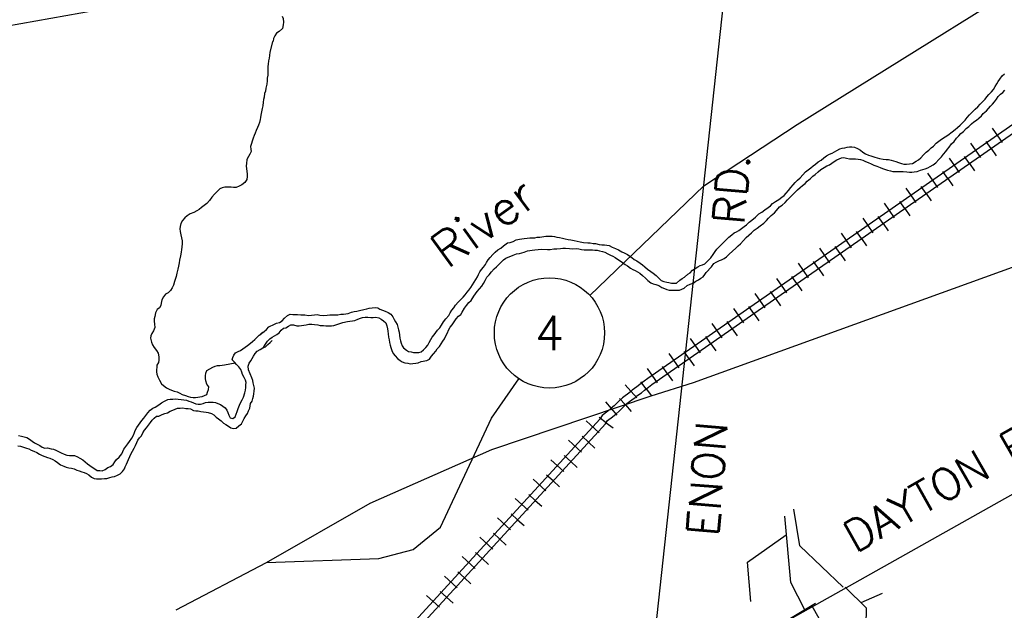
# Model space of a CAD drawing. Header units: feet. Extents: x 1615653 to 1618118, y 708897 to 711917.
# Tile 12 of 183: x 1618054.75 to 1618060.37, y 710522.71 to 710526.08. Entities that reach past the tile are written whole.
import ezdxf
from ezdxf.enums import TextEntityAlignment as Align

# ---------------------------------------------------------------- set-up
doc = ezdxf.new("R2010")
doc.units = ezdxf.units.FT
doc.header["$LTSCALE"] = 20
doc.header["$MEASUREMENT"] = 0
for name, color, linetype in [('17_TRAIN_TRAKS', 254, 'Continuous'), ('35_INTERSTATE_ROADS', 130, 'Continuous'), ('36_MAJOR_ROADS', 130, 'Continuous'), ('37_MINOR_ROADS', 130, 'Continuous'), ('38_TOWN_ROADS', 130, 'Continuous'), ('58_MAJOR_WATER', 170, 'Continuous'), ('59_WATER_NAMES', 130, 'Continuous'), ('ROAD-TEXT', 2, 'Continuous')]:
    doc.layers.add(name, color=color, linetype=linetype)
doc.styles.get("Standard").update_dxf_attribs({"font": 'simplex.shx'})

msp = doc.modelspace()

# ---------------------------------------------------------------- linework, layer by layer
at = {"layer": '17_TRAIN_TRAKS', "linetype": 'Continuous'}
for points in [[(1618061.24759, 710526.05858), (1618058.3313, 710524.02855), (1618058.31039, 710524.01391), (1618058.28694, 710523.99579), (1618058.26972, 710523.98144), (1618058.24299, 710523.96293), (1618058.23209, 710523.95313), (1618058.2153, 710523.94007), (1618058.20273, 710523.9304), (1618058.1863, 710523.91835), (1618058.16189, 710523.89616), (1618058.13903, 710523.8733), (1618058.12324, 710523.85937), (1618058.10408, 710523.84308), (1618058.07202, 710523.8179), (1618058.05697, 710523.79705), (1618056.11516, 710521.67453)], [(1618056.17063, 710521.67366), (1618058.08922, 710523.7708), (1618058.10226, 710523.78886), (1618058.13035, 710523.81092), (1618058.15042, 710523.82798), (1618058.16747, 710523.84302), (1618058.19054, 710523.8661), (1618058.21261, 710523.88616), (1618058.22766, 710523.89719), (1618058.2407, 710523.90722), (1618058.25876, 710523.92127), (1618058.26879, 710523.9303), (1618058.29487, 710523.94835), (1618058.31293, 710523.9634), (1618058.335, 710523.98045), (1618058.35507, 710523.9945), (1618061.27032, 710526.02381)], [(1618060.29759, 710525.4582), (1618060.35472, 710525.37613)], [(1618060.17448, 710525.37251), (1618060.23161, 710525.29043)], [(1618060.29119, 710525.34224), (1618060.26263, 710525.38327)], [(1618060.29119, 710525.34224), (1618060.31976, 710525.3012)], [(1618060.05137, 710525.28681), (1618060.1085, 710525.20474)], [(1618060.16808, 710525.25654), (1618060.13952, 710525.29758)], [(1618060.16808, 710525.25654), (1618060.19665, 710525.2155)], [(1618059.92826, 710525.20111), (1618059.98539, 710525.11904)], [(1618060.04497, 710525.17084), (1618060.01641, 710525.21188)], [(1618060.04497, 710525.17084), (1618060.07354, 710525.12981)], [(1618059.80515, 710525.11541), (1618059.86228, 710525.03334)], [(1618059.92186, 710525.08515), (1618059.8933, 710525.12618)], [(1618059.92186, 710525.08515), (1618059.95043, 710525.04411)], [(1618059.68204, 710525.02972), (1618059.73917, 710524.94764)], [(1618059.79875, 710524.99945), (1618059.77019, 710525.04049)], [(1618059.79875, 710524.99945), (1618059.82732, 710524.95841)], [(1618059.55893, 710524.94402), (1618059.61606, 710524.86195)], [(1618059.67564, 710524.91375), (1618059.64708, 710524.95479)], [(1618059.67564, 710524.91375), (1618059.70421, 710524.87272)], [(1618059.43582, 710524.85832), (1618059.49295, 710524.77625)], [(1618059.55253, 710524.82806), (1618059.52397, 710524.86909)], [(1618059.55253, 710524.82806), (1618059.5811, 710524.78702)], [(1618059.31271, 710524.77263), (1618059.36984, 710524.69055)], [(1618059.42942, 710524.74236), (1618059.40086, 710524.7834)], [(1618059.42942, 710524.74236), (1618059.45799, 710524.70132)], [(1618059.1896, 710524.68693), (1618059.24673, 710524.60486)], [(1618059.30631, 710524.65666), (1618059.27775, 710524.6977)], [(1618059.1832, 710524.57097), (1618059.15464, 710524.612)], [(1618059.30631, 710524.65666), (1618059.33488, 710524.61563)], [(1618059.06649, 710524.60123), (1618059.12362, 710524.51916)], [(1618059.1832, 710524.57097), (1618059.21177, 710524.52993)], [(1618058.94338, 710524.51554), (1618059.00051, 710524.43346)], [(1618059.06009, 710524.48527), (1618059.03153, 710524.5263)], [(1618058.93698, 710524.39957), (1618058.90842, 710524.44061)], [(1618059.06009, 710524.48527), (1618059.08866, 710524.44423)], [(1618058.82027, 710524.42984), (1618058.8774, 710524.34777)], [(1618058.93698, 710524.39957), (1618058.96555, 710524.35853)], [(1618058.69716, 710524.34414), (1618058.75429, 710524.26207)], [(1618058.81387, 710524.31387), (1618058.78531, 710524.35491)], [(1618058.69076, 710524.22818), (1618058.6622, 710524.26921)], [(1618058.81387, 710524.31387), (1618058.84244, 710524.27284)], [(1618058.57405, 710524.25845), (1618058.63118, 710524.17637)], [(1618058.69076, 710524.22818), (1618058.71933, 710524.18714)], [(1618058.45094, 710524.17275), (1618058.50807, 710524.09068)], [(1618058.56766, 710524.14248), (1618058.53909, 710524.18352)], [(1618058.44455, 710524.05678), (1618058.41598, 710524.09782)], [(1618058.56766, 710524.14248), (1618058.59622, 710524.10144)], [(1618058.32783, 710524.08705), (1618058.38496, 710524.00498)], [(1618058.44455, 710524.05678), (1618058.47311, 710524.01575)], [(1618058.2026, 710523.99385), (1618058.2695, 710523.91952)], [(1618058.32196, 710523.97037), (1618058.29138, 710524.00994)], [(1618058.32196, 710523.97037), (1618058.35253, 710523.93081)], [(1618058.09025, 710523.89695), (1618058.15501, 710523.82075)], [(1618058.20382, 710523.87817), (1618058.17019, 710523.91517)], [(1618058.20382, 710523.87817), (1618058.23745, 710523.84117)], [(1618057.98014, 710523.78715), (1618058.05392, 710523.71965)], [(1618058.0937, 710523.777), (1618058.05316, 710523.80627)], [(1618058.0937, 710523.777), (1618058.13424, 710523.74773)], [(1618057.87889, 710523.67647), (1618057.95267, 710523.60897)], [(1618057.99313, 710523.66577), (1618057.95624, 710523.69952)], [(1618057.99313, 710523.66577), (1618058.03002, 710523.63202)], [(1618057.77764, 710523.5658), (1618057.85142, 710523.4983)], [(1618057.89188, 710523.55509), (1618057.85499, 710523.58884)], [(1618057.89188, 710523.55509), (1618057.92877, 710523.52134)], [(1618057.79063, 710523.44442), (1618057.75374, 710523.47817)], [(1618057.67639, 710523.45513), (1618057.75017, 710523.38763)], [(1618057.79063, 710523.44442), (1618057.82752, 710523.41067)], [(1618057.68938, 710523.33375), (1618057.65249, 710523.3675)], [(1618057.57514, 710523.34446), (1618057.64892, 710523.27696)], [(1618057.68938, 710523.33375), (1618057.72627, 710523.3)], [(1618057.58813, 710523.22307), (1618057.55124, 710523.25682)], [(1618057.47389, 710523.23378), (1618057.54767, 710523.16628)], [(1618057.58813, 710523.22307), (1618057.62502, 710523.18932)], [(1618057.48688, 710523.1124), (1618057.44999, 710523.14615)], [(1618057.37264, 710523.12311), (1618057.44642, 710523.05561)], [(1618057.48688, 710523.1124), (1618057.52377, 710523.07865)], [(1618057.38563, 710523.00173), (1618057.34874, 710523.03548)], [(1618057.27139, 710523.01244), (1618057.34517, 710522.94494)], [(1618057.38563, 710523.00173), (1618057.42252, 710522.96798)], [(1618057.28438, 710522.89106), (1618057.24749, 710522.92481)], [(1618057.17014, 710522.90177), (1618057.24392, 710522.83427)], [(1618057.28438, 710522.89106), (1618057.32127, 710522.85731)], [(1618057.18313, 710522.78038), (1618057.14624, 710522.81413)], [(1618057.06889, 710522.79109), (1618057.14267, 710522.72359)], [(1618057.18313, 710522.78038), (1618057.22002, 710522.74663)]]:
    msp.add_lwpolyline(points, dxfattribs=at)
at = {"layer": '35_INTERSTATE_ROADS', "linetype": 'Continuous'}
msp.add_line((1618058.00065, 710524.50389), (1618058.65126, 710525.12902), dxfattribs=at)
for points in [[(1618059.18513, 710525.47917), (1618060.95233, 710526.58179)], [(1618058.65126, 710525.12902), (1618059.18513, 710525.47917)], [(1618058.59278, 710524.00634), (1618060.75012, 710524.7869)], [(1618057.43901, 710523.80267), (1618057.59527, 710524.02791)], [(1618058.35165, 710523.92955), (1618058.59278, 710524.00634)], [(1618056.15407, 710522.97927), (1618056.74712, 710523.31812), (1618057.44089, 710523.6238), (1618058.35165, 710523.92955)], [(1618057.14799, 710523.18063), (1618057.43901, 710523.80267)], [(1618056.99144, 710523.05321), (1618057.14799, 710523.18063)], [(1618056.79576, 710523.00104), (1618056.99144, 710523.05321)], [(1618055.63981, 710522.70941), (1618056.15407, 710522.97927)], [(1618056.15407, 710522.97927), (1618056.79576, 710523.00104)]]:
    msp.add_lwpolyline(points, dxfattribs=at)
at = {"layer": '36_MAJOR_ROADS', "linetype": 'Continuous'}
for points in [[(1618059.51463, 710522.86339), (1618060.53907, 710523.43847), (1618060.85722, 710523.61326), (1618061.75082, 710524.23409), (1618062.63792, 710524.7177), (1618063.16533, 710524.99682), (1618065.38833, 710526.24132), (1618066.8865, 710527.07949), (1618068.00125, 710527.79524), (1618069.10888, 710528.23274), (1618069.18307, 710528.26125), (1618070.31598, 710528.5322), (1618071.04538, 710528.63426), (1618071.06494, 710528.6425)], [(1618058.33455, 710522.20239), (1618058.91774, 710527.59142)], [(1618062.13269, 710527.57687), (1618061.69965, 710527.14881), (1618061.37629, 710526.92398), (1618060.75525, 710526.52582), (1618060.5057, 710526.38145), (1618060.37747, 710526.36173), (1618058.80412, 710526.52393), (1618057.13054, 710526.76571), (1618056.40283, 710526.54011), (1618055.17951, 710526.13009), (1618054.4929, 710526.00825), (1618053.9735, 710525.97949), (1618053.45407, 710525.96322), (1618052.35371, 710525.64616), (1618052.08988, 710525.53467), (1618051.49601, 710525.26985), (1618050.31297, 710524.55754), (1618048.92418, 710523.46784), (1618048.31817, 710523.11522)], [(1618058.38786, 710522.24189), (1618058.5987, 710522.34184), (1618059.00193, 710522.57557), (1618059.51463, 710522.86339)]]:
    msp.add_lwpolyline(points, dxfattribs=at)
at = {"layer": '37_MINOR_ROADS', "linetype": 'Continuous'}
msp.add_lwpolyline([(1618059.44782, 710522.83894), (1618059.1995, 710523.07471), (1618059.16452, 710523.2834)], dxfattribs=at)
at = {"layer": '38_TOWN_ROADS', "linetype": 'Continuous'}
for points in [[(1618059.22754, 710522.70835), (1618059.14858, 710522.8646), (1618059.1139, 710523.24309)], [(1618058.91981, 710522.75559), (1618058.90086, 710522.98109), (1618059.12094, 710523.13654)], [(1618059.57449, 710522.4249), (1618059.57952, 710522.7184), (1618059.45884, 710522.83802)], [(1618059.55035, 710522.74956), (1618059.67103, 710522.80384)], [(1618058.39888, 710522.24096), (1618058.62424, 710522.34815), (1618059.28989, 710522.74655)], [(1618059.26877, 710522.73147), (1618059.35501, 710522.57719), (1618059.57449, 710522.55356)]]:
    msp.add_lwpolyline(points, dxfattribs=at)
at = {"layer": '58_MAJOR_WATER', "linetype": 'Continuous'}
for points in [[(1618056.24418, 710526.09735), (1618056.24903, 710526.08425), (1618056.25168, 710526.0642), (1618056.25048, 710526.0492), (1618056.24613, 710526.0282), (1618056.22678, 710526.01145), (1618056.21263, 710526.00165), (1618056.20233, 710525.9858), (1618056.19508, 710525.97085), (1618056.19283, 710525.9559), (1618056.18873, 710525.95095)], [(1618056.18873, 710525.95095), (1618056.17278, 710525.8921), (1618056.17248, 710525.87305), (1618056.16923, 710525.8591), (1618056.16598, 710525.8431), (1618056.16368, 710525.8231), (1618056.16148, 710525.81015), (1618056.16218, 710525.7931), (1618056.16168, 710525.76105), (1618056.15943, 710525.74405), (1618056.15818, 710525.72805), (1618056.15588, 710525.70905), (1618056.15148, 710525.6861), (1618056.14823, 710525.6701), (1618056.14403, 710525.65715), (1618056.14068, 710525.6362), (1618056.13848, 710525.6232), (1618056.13623, 710525.6072), (1618056.13288, 710525.5852), (1618056.13063, 710525.57125), (1618056.12633, 710525.55225), (1618056.12303, 710525.5333), (1618056.12083, 710525.5203), (1618056.11858, 710525.5073), (1618056.11433, 710525.49135), (1618056.10808, 710525.4754), (1618056.10383, 710525.46245), (1618056.09553, 710525.44455), (1618056.08933, 710525.43065), (1618056.08408, 710525.4167), (1618056.07783, 710525.40075), (1618056.07253, 710525.3848), (1618056.06833, 710525.37185), (1618056.06403, 710525.3539), (1618056.06583, 710525.33885), (1618056.06658, 710525.3258), (1618056.06033, 710525.3109), (1618056.05113, 710525.297), (1618056.04283, 710525.2791), (1618056.04043, 710525.2571), (1618056.03823, 710525.2441), (1618056.03998, 710525.22705), (1618056.04178, 710525.214), (1618056.04348, 710525.19595), (1618056.04428, 710525.18195), (1618056.04203, 710525.16495), (1618056.03073, 710525.1491), (1618056.01448, 710525.1353), (1618055.99933, 710525.1275), (1618055.98113, 710525.12075), (1618055.96608, 710525.11895), (1618055.95208, 710525.1212), (1618055.93403, 710525.12145), (1618055.91698, 710525.1227), (1618055.90188, 710525.1189), (1618055.88878, 710525.1121), (1618055.85718, 710525.0825), (1618055.84288, 710525.0647), (1618055.82953, 710525.04585), (1618055.81323, 710525.02905), (1618055.79803, 710525.01725), (1618055.78278, 710525.00545), (1618055.76958, 710524.99465), (1618055.75643, 710524.9868), (1618055.73923, 710524.97705), (1618055.71903, 710524.96935), (1618055.70183, 710524.95755), (1618055.68758, 710524.94675), (1618055.67533, 710524.9319), (1618055.66603, 710524.91405), (1618055.66178, 710524.89805), (1618055.66053, 710524.88305), (1618055.66133, 710524.86905), (1618055.66503, 710524.84895), (1618055.66978, 710524.83285), (1618055.67248, 710524.8148), (1618055.67328, 710524.79975), (1618055.67093, 710524.77975), (1618055.66973, 710524.76675), (1618055.66748, 710524.75075), (1618055.66313, 710524.7288), (1618055.65873, 710524.70585), (1618055.65548, 710524.68885), (1618055.65218, 710524.6699), (1618055.64788, 710524.6529), (1618055.64353, 710524.63095), (1618055.63823, 710524.612), (1618055.62973, 710524.5841), (1618055.62343, 710524.56315), (1618055.61613, 710524.5462), (1618055.60688, 710524.53135), (1618055.59263, 710524.51855), (1618055.57848, 710524.5107), (1618055.56618, 710524.4959), (1618055.55688, 710524.478), (1618055.55358, 710524.46), (1618055.55138, 710524.447), (1618055.54413, 710524.4331), (1618055.53098, 710524.4233), (1618055.52163, 710524.4034), (1618055.51628, 710524.38345)], [(1618060.19993, 710525.5673), (1618060.21618, 710525.5811), (1618060.22943, 710525.5959), (1618060.24473, 710525.6107), (1618060.25798, 710525.62455), (1618060.26718, 710525.63745), (1618060.27943, 710525.65025), (1618060.29373, 710525.6661), (1618060.30498, 710525.67995), (1618060.31528, 710525.6968), (1618060.32453, 710525.7117), (1618060.33273, 710525.7246), (1618060.34098, 710525.7385), (1618060.35533, 710525.7573), (1618060.36853, 710525.76915)], [(1618060.19373, 710525.4943), (1618060.20798, 710525.5051), (1618060.22118, 710525.5159), (1618060.23643, 710525.5287), (1618060.24663, 710525.5416), (1618060.26493, 710525.55835), (1618060.28743, 710525.58405), (1618060.30063, 710525.5959), (1618060.31088, 710525.60975), (1618060.32313, 710525.6236), (1618060.33138, 710525.6385), (1618060.34463, 710525.65235), (1618060.35783, 710525.66315), (1618060.37008, 710525.676)], [(1618058.65773, 710524.6834), (1618058.69138, 710524.71895), (1618058.70573, 710524.73675), (1618058.71603, 710524.75365), (1618058.72628, 710524.7675), (1618058.74868, 710524.7912), (1618058.76298, 710524.80605), (1618058.77928, 710524.8218), (1618058.79353, 710524.83665), (1618058.81078, 710524.8494), (1618058.82398, 710524.8602), (1618058.83813, 710524.867), (1618058.85228, 710524.87485), (1618058.86648, 710524.88565), (1618058.88173, 710524.89745), (1618058.89593, 710524.90725), (1618058.91018, 710524.92105), (1618058.92643, 710524.93285), (1618058.94573, 710524.9506), (1618058.96608, 710524.9693), (1618058.98328, 710524.9791), (1618059.00058, 710524.99285), (1618059.01883, 710525.0066), (1618059.03198, 710525.01445), (1618059.04423, 710525.02925), (1618059.06148, 710525.04005), (1618059.08073, 710525.0518), (1618059.09693, 710525.06455), (1618059.11013, 710525.0744), (1618059.12238, 710525.0882), (1618059.13568, 710525.10305), (1618059.14898, 710525.1199), (1618059.16223, 710525.1347), (1618059.17248, 710525.1476), (1618059.18673, 710525.1624), (1618059.20098, 710525.1752), (1618059.21728, 710525.193), (1618059.23258, 710525.2088), (1618059.24783, 710525.2216), (1618059.26203, 710525.2324), (1618059.27528, 710525.24425), (1618059.28848, 710525.25405), (1618059.30468, 710525.26585), (1618059.32088, 710525.2766), (1618059.33713, 710525.2884), (1618059.35238, 710525.3002), (1618059.36858, 710525.30995), (1618059.38373, 710525.31675), (1618059.39683, 710525.3236), (1618059.41103, 710525.3314), (1618059.42718, 710525.34015), (1618059.44233, 710525.34495), (1618059.45638, 710525.34675), (1618059.46948, 710525.34955), (1618059.48353, 710525.35135), (1618059.49658, 710525.3522), (1618059.51258, 710525.34995), (1618059.52948, 710525.3417), (1618059.54543, 710525.33345), (1618059.56028, 710525.3222), (1618059.57518, 710525.312), (1618059.59108, 710525.30375), (1618059.60508, 710525.30055), (1618059.62703, 710525.2932), (1618059.64098, 710525.289), (1618059.65498, 710525.2848), (1618059.67498, 710525.2815), (1618059.69198, 710525.27925), (1618059.70503, 710525.27905), (1618059.72098, 710525.2758), (1618059.73498, 710525.2726), (1618059.74798, 710525.2684), (1618059.76393, 710525.2632), (1618059.78088, 710525.25695), (1618059.79388, 710525.25375), (1618059.80788, 710525.25255), (1618059.82498, 710525.2543), (1618059.84303, 710525.25705), (1618059.86333, 710525.26975), (1618059.87748, 710525.27855), (1618059.89068, 710525.2884), (1618059.90503, 710525.3072), (1618059.92028, 710525.321), (1618059.93553, 710525.3338), (1618059.94973, 710525.3466), (1618059.96293, 710525.35645), (1618059.97823, 710525.37225), (1618059.99248, 710525.38405), (1618060.00768, 710525.39585), (1618060.02893, 710525.40855), (1618060.04518, 710525.41935), (1618060.06953, 710525.438), (1618060.08578, 710525.4518), (1618060.09998, 710525.4616), (1618060.11423, 710525.4764), (1618060.13053, 710525.4912), (1618060.14378, 710525.50505), (1618060.15503, 710525.5199), (1618060.16933, 710525.5347), (1618060.18563, 710525.5525), (1618060.19993, 710525.5673)], [(1618058.66403, 710524.6352), (1618058.69558, 710524.6668), (1618058.70793, 710524.68565), (1618058.72208, 710524.69445), (1618058.74028, 710524.7032), (1618058.75338, 710524.707), (1618058.76853, 710524.7148), (1618058.78173, 710524.72465), (1618058.79703, 710524.73945), (1618058.81533, 710524.7562), (1618058.83468, 710524.77395), (1618058.84688, 710524.7868), (1618058.86113, 710524.7986), (1618058.87743, 710524.8164), (1618058.89378, 710524.83415), (1618058.90803, 710524.847), (1618058.92428, 710524.86175), (1618058.93853, 710524.8756), (1618058.95578, 710524.88735), (1618058.97403, 710524.9011), (1618058.99333, 710524.91585), (1618059.00863, 710524.93165), (1618059.02088, 710524.9455), (1618059.03513, 710524.9593), (1618059.05443, 710524.97505), (1618059.06668, 710524.9889), (1618059.08303, 710525.0087), (1618059.09923, 710525.01945), (1618059.11553, 710525.03425), (1618059.12983, 710525.05005), (1618059.14408, 710525.06385), (1618059.15733, 710525.0777), (1618059.17058, 710525.09055), (1618059.18688, 710525.1073), (1618059.20108, 710525.11915), (1618059.21533, 710525.13195), (1618059.22953, 710525.14275), (1618059.24178, 710525.1556), (1618059.26008, 710525.17035), (1618059.27433, 710525.18415), (1618059.28753, 710525.194), (1618059.30478, 710525.20875), (1618059.32003, 710525.22255), (1618059.33828, 710525.2343), (1618059.35448, 710525.2431), (1618059.36863, 710525.2499), (1618059.38183, 710525.2597), (1618059.39598, 710525.2685), (1618059.41118, 710525.2783), (1618059.42433, 710525.28415), (1618059.43843, 710525.28995), (1618059.45148, 710525.29175), (1618059.46548, 710525.28755), (1618059.48348, 710525.28425), (1618059.50153, 710525.283), (1618059.51753, 710525.2828), (1618059.53258, 710525.28255), (1618059.54658, 710525.27935), (1618059.55953, 710525.27515), (1618059.57448, 710525.26895), (1618059.59043, 710525.2617), (1618059.60638, 710525.25545), (1618059.62228, 710525.2482), (1618059.63923, 710525.24195), (1618059.65818, 710525.23365), (1618059.67213, 710525.22845), (1618059.70108, 710525.21905), (1618059.71803, 710525.2148), (1618059.73103, 710525.2116), (1618059.74603, 710525.21035), (1618059.76008, 710525.21115), (1618059.77713, 710525.2109), (1618059.79018, 710525.21075), (1618059.81023, 710525.20945), (1618059.82523, 710525.2082), (1618059.83928, 710525.207), (1618059.85233, 710525.20885), (1618059.86938, 710525.2106), (1618059.88858, 710525.2193), (1618059.90168, 710525.22215), (1618059.91578, 710525.22595), (1618059.93093, 710525.2327), (1618059.94408, 710525.23955), (1618059.96128, 710525.2493), (1618059.97648, 710525.2611), (1618059.99383, 710525.2789), (1618060.00808, 710525.2947), (1618060.02038, 710525.31055), (1618060.03263, 710525.3254), (1618060.04188, 710525.33825), (1618060.05313, 710525.3511), (1618060.06643, 710525.36895), (1618060.08068, 710525.38275), (1618060.09398, 710525.4006), (1618060.10828, 710525.4144), (1618060.11948, 710525.42725), (1618060.13373, 710525.4401), (1618060.14903, 710525.4559), (1618060.16428, 710525.4687), (1618060.17953, 710525.4825), (1618060.19373, 710525.4943)], [(1618057.41968, 710524.70635), (1618057.43193, 710524.7202), (1618057.44723, 710524.737), (1618057.46048, 710524.7508), (1618057.47573, 710524.7646), (1618057.49193, 710524.7744), (1618057.50818, 710524.78615), (1618057.53153, 710524.80485), (1618057.54558, 710524.80665), (1618057.56373, 710524.8114), (1618057.58088, 710524.82015), (1618057.59903, 710524.8249), (1618057.61208, 710524.8267), (1618057.62613, 710524.8285), (1618057.64323, 710524.8313), (1618057.65828, 710524.83205), (1618057.67133, 710524.83185), (1618057.68638, 710524.83165), (1618057.70048, 710524.83545), (1618057.71453, 710524.83625), (1618057.74868, 710524.84175), (1618057.76678, 710524.8425), (1618057.78578, 710524.84125), (1618057.79883, 710524.84005), (1618057.81178, 710524.83685), (1618057.82778, 710524.8336), (1618057.84478, 710524.83035), (1618057.85978, 710524.82715), (1618057.87678, 710524.8239), (1618057.89178, 710524.82065), (1618057.91078, 710524.8164), (1618057.92773, 710524.81315), (1618057.94473, 710524.8099), (1618057.96373, 710524.8066), (1618057.98878, 710524.80425), (1618058.00183, 710524.80405), (1618058.01883, 710524.8008), (1618058.03383, 710524.7996), (1618058.05483, 710524.79525), (1618058.06983, 710524.79205), (1618058.08383, 710524.79185), (1618058.09688, 710524.79065), (1618058.11088, 710524.78845), (1618058.12878, 710524.77915), (1618058.14673, 710524.7719), (1618058.16363, 710524.76365), (1618058.18253, 710524.75235), (1618058.19648, 710524.74715), (1618058.21538, 710524.73685), (1618058.22828, 710524.72865), (1618058.24118, 710524.71945), (1618058.25403, 710524.70925), (1618058.26998, 710524.702), (1618058.28778, 710524.68775), (1618058.30168, 710524.6785), (1618058.31553, 710524.6663), (1618058.33038, 710524.65305), (1618058.34923, 710524.6398), (1618058.36308, 710524.63055), (1618058.37993, 710524.6173), (1618058.39378, 710524.6031), (1618058.40858, 710524.58985), (1618058.42353, 710524.58365), (1618058.43953, 710524.5794), (1618058.45253, 710524.5772), (1618058.46753, 710524.57395), (1618058.48253, 710524.57275), (1618058.49558, 710524.57355), (1618058.51388, 710524.59035), (1618058.52808, 710524.60015), (1618058.54123, 710524.60795), (1618058.55958, 710524.6247), (1618058.57273, 710524.63255), (1618058.58698, 710524.64735), (1618058.61638, 710524.66695), (1618058.63153, 710524.67375), (1618058.64463, 710524.67855), (1618058.65773, 710524.6834)], [(1618057.41308, 710524.6073), (1618057.42638, 710524.6221), (1618057.43963, 710524.63795), (1618057.45493, 710524.65475), (1618057.46718, 710524.6676), (1618057.48143, 710524.6804), (1618057.49468, 710524.69425), (1618057.50793, 710524.70705), (1618057.52108, 710524.7159), (1618057.53523, 710524.7227), (1618057.54938, 710524.7285), (1618057.56248, 710524.7333), (1618057.58168, 710524.74105), (1618057.59873, 710524.7438), (1618057.61183, 710524.7466), (1618057.62493, 710524.75045), (1618057.64413, 710524.75915), (1618057.65818, 710524.76095), (1618057.67223, 710524.76175), (1618057.68633, 710524.76455), (1618057.70638, 710524.76625), (1618057.72248, 710524.76705), (1618057.75853, 710524.7665), (1618057.77358, 710524.7653), (1618057.79468, 710524.77), (1618057.81273, 710524.76975), (1618057.83283, 710524.77245), (1618057.84688, 710524.77325), (1618057.86093, 710524.77305), (1618057.88398, 710524.7717), (1618057.90403, 710524.7704), (1618057.92508, 710524.7721), (1618057.93808, 710524.7689), (1618057.95308, 710524.7667), (1618057.96908, 710524.76445), (1618057.98213, 710524.76425), (1618057.99918, 710524.76405), (1618058.01523, 710524.7638), (1618058.02923, 710524.7626), (1618058.04228, 710524.7614), (1618058.05628, 710524.7592), (1618058.07223, 710524.75495), (1618058.08623, 710524.75075), (1618058.10413, 710524.7415), (1618058.11903, 710524.73425), (1618058.13198, 710524.72705), (1618058.14493, 710524.72085), (1618058.15778, 710524.71165), (1618058.17368, 710524.7014), (1618058.18758, 710524.6912), (1618058.20243, 710524.68095), (1618058.21633, 710524.67175), (1618058.23318, 710524.6595), (1618058.24608, 710524.6513), (1618058.26008, 710524.6461), (1618058.27298, 710524.6389), (1618058.28588, 710524.6307), (1618058.30073, 710524.61745), (1618058.31853, 710524.60215), (1618058.33138, 710524.58895), (1618058.34918, 710524.5757), (1618058.36218, 710524.5705), (1618058.37813, 710524.56625), (1618058.39508, 710524.56), (1618058.41198, 710524.54875), (1618058.42688, 710524.5425), (1618058.44088, 710524.5373), (1618058.45383, 710524.5341), (1618058.47088, 710524.53385), (1618058.48593, 710524.53365), (1618058.51198, 710524.53325), (1618058.52613, 710524.5391), (1618058.53928, 710524.5459), (1618058.55653, 710524.55965), (1618058.57368, 710524.56745), (1618058.58983, 710524.5742), (1618058.60608, 710524.586), (1618058.62023, 710524.5928), (1618058.63443, 710524.6026), (1618058.64858, 710524.6094), (1618058.65783, 710524.6233), (1618058.66403, 710524.6352)], [(1618056.11425, 710524.27668), (1618056.12748, 710524.28845), (1618056.14068, 710524.2983), (1618056.15393, 710524.3101), (1618056.16818, 710524.3239), (1618056.19953, 710524.3405), (1618056.21263, 710524.3453), (1618056.22873, 710524.34905), (1618056.24393, 710524.35785), (1618056.25718, 710524.3737), (1618056.27448, 710524.38945), (1618056.29063, 710524.39625), (1618056.30568, 710524.394), (1618056.31868, 710524.39385), (1618056.33178, 710524.39565), (1618056.35078, 710524.39335), (1618056.37383, 710524.39305), (1618056.39483, 710524.38975), (1618056.41088, 710524.3905), (1618056.42798, 710524.39225), (1618056.44303, 710524.39405), (1618056.46003, 710524.3918), (1618056.48108, 710524.3895), (1618056.50013, 710524.3902), (1618056.51623, 710524.39195), (1618056.53328, 710524.39275), (1618056.54733, 710524.3925), (1618056.56238, 710524.3933), (1618056.57843, 710524.3961), (1618056.59348, 710524.39685), (1618056.60758, 710524.39865), (1618056.62063, 710524.40145), (1618056.64078, 710524.4072), (1618056.65493, 710524.412), (1618056.66998, 710524.4138), (1618056.68508, 710524.41855), (1618056.71028, 710524.4242), (1618056.72733, 710524.42695), (1618056.74148, 710524.43175), (1618056.75853, 710524.4335), (1618056.77558, 710524.4343), (1618056.78958, 710524.43205), (1618056.80253, 710524.42585), (1618056.81748, 710524.41965), (1618056.83243, 710524.4134), (1618056.84838, 710524.4062), (1618056.86423, 710524.39595), (1618056.87603, 710524.38075), (1618056.88383, 710524.3666), (1618056.89163, 710524.3535), (1618056.90043, 710524.33835), (1618056.90418, 710524.32225), (1618056.90898, 710524.30815), (1618056.91278, 710524.2931), (1618056.91453, 710524.27705), (1618056.91628, 710524.26), (1618056.91903, 710524.24495), (1618056.92383, 710524.23185), (1618056.92963, 710524.21675), (1618056.93743, 710524.2036), (1618056.95328, 710524.19135), (1618056.96623, 710524.18415), (1618056.98118, 710524.18095), (1618056.99418, 710524.17875), (1618057.01123, 710524.1775), (1618057.02428, 710524.1773), (1618057.03738, 710524.18215), (1618057.05158, 710524.19395), (1618057.06383, 710524.2068), (1618057.07508, 710524.22065), (1618057.08433, 710524.2345), (1618057.09263, 710524.25245), (1618057.10088, 710524.26535), (1618057.11208, 710524.2782), (1618057.12133, 710524.29205), (1618057.13058, 710524.30495), (1618057.14478, 710524.31775), (1618057.15308, 710524.33365), (1618057.16443, 710524.35355), (1618057.17873, 710524.37035), (1618057.19508, 710524.38915), (1618057.20333, 710524.40505), (1618057.21358, 710524.4189), (1618057.22383, 710524.4328), (1618057.23408, 710524.44765), (1618057.24838, 710524.46445), (1618057.27693, 710524.4941), (1618057.28818, 710524.50795), (1618057.30043, 710524.5218), (1618057.31068, 710524.53465), (1618057.32093, 710524.54855), (1618057.33118, 710524.5634), (1618057.34048, 710524.5803), (1618057.35898, 710524.6101), (1618057.36518, 710524.623), (1618057.37348, 710524.6379), (1618057.38168, 710524.6518), (1618057.39293, 710524.66565), (1618057.40518, 710524.6795), (1618057.41143, 710524.69245), (1618057.41968, 710524.70635)], [(1618056.13763, 710524.20665), (1618056.14958, 710524.22505), (1618056.15988, 710524.2429), (1618056.17313, 710524.25675), (1618056.18628, 710524.26455), (1618056.20048, 710524.27335), (1618056.21363, 710524.2802), (1618056.22683, 710524.29), (1618056.23908, 710524.30485), (1618056.25233, 710524.3177), (1618056.26538, 710524.3195), (1618056.27953, 710524.3273), (1618056.29268, 710524.33515), (1618056.30873, 710524.3359), (1618056.32773, 710524.3296), (1618056.34073, 710524.3294), (1618056.35383, 710524.33125), (1618056.38093, 710524.33585), (1618056.39603, 710524.33865), (1618056.41408, 710524.3394), (1618056.42813, 710524.33815), (1618056.44713, 710524.3349), (1618056.46113, 710524.3327), (1618056.48018, 710524.3314), (1618056.49318, 710524.3302), (1618056.51023, 710524.32995), (1618056.52528, 710524.33075), (1618056.53833, 710524.33155), (1618056.55548, 710524.33835), (1618056.57263, 710524.3441), (1618056.58978, 710524.34985), (1618056.61793, 710524.35545), (1618056.63098, 710524.35725), (1618056.64503, 710524.35805), (1618056.65913, 710524.35985), (1618056.67528, 710524.36765), (1618056.69043, 710524.3734), (1618056.70348, 710524.37725), (1618056.71858, 710524.379), (1618056.73363, 710524.3798), (1618056.74963, 710524.37755), (1618056.76368, 710524.37835), (1618056.77973, 710524.37915), (1618056.79673, 710524.3759), (1618056.80968, 710524.3687), (1618056.82258, 710524.3595), (1618056.83538, 710524.3473), (1618056.84213, 710524.33015), (1618056.84588, 710524.3131), (1618056.84768, 710524.29905), (1618056.84843, 710524.284), (1618056.85113, 710524.26495), (1618056.85493, 710524.24985), (1618056.85768, 710524.2348), (1618056.86048, 710524.21975), (1618056.86528, 710524.20665), (1618056.87103, 710524.18855), (1618056.87778, 710524.1724), (1618056.88858, 710524.15925), (1618056.90238, 710524.14405), (1618056.91723, 710524.1318), (1618056.93018, 710524.1236), (1618056.94413, 710524.1194), (1618056.96113, 710524.11615), (1618056.97513, 710524.11395), (1618056.99018, 710524.1157), (1618057.00728, 710524.11645), (1618057.02133, 710524.11925), (1618057.03853, 710524.12705), (1618057.07068, 710524.13255), (1618057.08583, 710524.14035), (1618057.09713, 710524.1562), (1618057.10838, 710524.1701), (1618057.12068, 710524.18595), (1618057.12888, 710524.1988), (1618057.14213, 710524.21165), (1618057.15243, 710524.2275), (1618057.16168, 710524.2424), (1618057.17088, 710524.2553), (1618057.18128, 710524.2772), (1618057.18748, 710524.2901), (1618057.19373, 710524.30505), (1618057.20303, 710524.32195), (1618057.21428, 710524.3358), (1618057.22558, 710524.35265), (1618057.23788, 710524.3695), (1618057.25013, 710524.38435), (1618057.26333, 710524.39515), (1618057.27158, 710524.40905), (1618057.28498, 710524.4309), (1618057.29623, 710524.44675), (1618057.31053, 710524.46255), (1618057.32278, 710524.4754), (1618057.33818, 710524.5002), (1618057.34743, 710524.5131), (1618057.35768, 710524.526), (1618057.37093, 710524.5418), (1618057.38318, 710524.55565), (1618057.39348, 710524.5725), (1618057.40378, 710524.5894), (1618057.41308, 710524.6073)], [(1618055.51628, 710524.38345), (1618055.51308, 710524.37045), (1618055.51288, 710524.35745), (1618055.51563, 710524.3404), (1618055.51733, 710524.32135), (1618055.50898, 710524.30245), (1618055.49973, 710524.28655), (1618055.49348, 710524.2736), (1618055.49228, 710524.2596), (1618055.49793, 710524.2365), (1618055.50473, 710524.2214), (1618055.51353, 710524.20725), (1618055.52628, 710524.189), (1618055.53708, 710524.17385), (1618055.54073, 710524.15275), (1618055.54043, 710524.13375), (1618055.53723, 710524.12075), (1618055.52898, 710524.10485), (1618055.52738, 710524.06685), (1618055.52813, 710524.0538), (1618055.53493, 710524.0387), (1618055.54368, 710524.0195), (1618055.55438, 710523.99935), (1618055.56723, 710523.98915), (1618055.58408, 710523.9769), (1618055.59903, 710523.96865), (1618055.61298, 710523.96245), (1618055.62793, 710523.9572), (1618055.64393, 710523.954), (1618055.65983, 710523.94475), (1618055.67373, 710523.93855), (1618055.69168, 710523.93225), (1618055.70663, 710523.92605), (1618055.72063, 710523.9228), (1618055.73568, 710523.9216), (1618055.74868, 710523.9214), (1618055.76178, 710523.92325), (1618055.77483, 710523.92405), (1618055.78788, 710523.92585), (1618055.81313, 710523.9385), (1618055.81738, 710523.95145), (1618055.82363, 710523.9664), (1618055.82488, 710523.9824), (1618055.81408, 710523.9976), (1618055.80833, 710524.0167), (1618055.80653, 710524.02975), (1618055.80578, 710524.04375), (1618055.80803, 710524.05975), (1618055.81428, 710524.0747), (1618055.83048, 710524.08545), (1618055.84768, 710524.09425), (1618055.86183, 710524.10005), (1618055.87488, 710524.10285), (1618055.88793, 710524.10365), (1618055.90098, 710524.10545), (1618055.91508, 710524.10825), (1618055.97617, 710524.11827), (1618055.97743, 710524.1194)], [(1618055.99613, 710524.0951), (1618055.98428, 710524.10925), (1618055.97148, 710524.1235), (1618055.95863, 710524.1367), (1618055.96288, 710524.14965), (1618055.96808, 710524.1626), (1618055.97833, 710524.17545), (1618055.99248, 710524.18325), (1618056.00663, 710524.18905), (1618056.01978, 710524.1989), (1618056.03298, 710524.2077), (1618056.04618, 710524.21755), (1618056.06243, 710524.2303), (1618056.07563, 710524.24115), (1618056.08883, 710524.25195), (1618056.10208, 710524.2658), (1618056.12853, 710524.28945), (1618056.13363, 710524.29435)], [(1618056.08298, 710523.9426), (1618056.08518, 710523.9576), (1618056.08643, 710523.9736), (1618056.08268, 710523.9887), (1618056.07793, 710524.00475), (1618056.07613, 710524.0178), (1618056.07133, 710524.0329), (1618056.05098, 710524.07825), (1618056.05033, 710524.0993), (1618056.05663, 710524.11625), (1618056.06483, 710524.13015), (1618056.07308, 710524.14305), (1618056.08128, 710524.15595), (1618056.09058, 710524.1718), (1618056.10183, 710524.1857), (1618056.11903, 710524.19545), (1618056.13423, 710524.20525), (1618056.14833, 710524.21105), (1618056.16158, 710524.22385), (1618056.17483, 710524.2357), (1618056.18798, 710524.2455)], [(1618054.87378, 710523.6377), (1618054.88978, 710523.63245), (1618054.90483, 710523.63325), (1618054.92478, 710523.62695), (1618054.93878, 710523.6257), (1618054.95173, 710523.61955), (1618054.96668, 710523.6123), (1618054.98158, 710523.60405), (1618054.99853, 710523.5978), (1618055.01448, 710523.5926), (1618055.02948, 710523.58935), (1618055.04253, 710523.58915), (1618055.05753, 710523.58895), (1618055.07548, 710523.5817), (1618055.08943, 710523.57545), (1618055.10533, 710523.56525), (1618055.12018, 710523.554), (1618055.13303, 710523.5428), (1618055.14693, 710523.5326), (1618055.15983, 710523.5234), (1618055.17368, 710523.51315), (1618055.18758, 710523.50495), (1618055.20263, 710523.50375), (1618055.21663, 710523.5015), (1618055.23383, 710523.5103), (1618055.24903, 710523.5211), (1618055.26413, 710523.52685), (1618055.27938, 710523.53865), (1618055.28863, 710523.55355), (1618055.29788, 710523.56745), (1618055.31413, 710523.5812), (1618055.32848, 710523.59905), (1618055.33368, 710523.613), (1618055.34093, 710523.6259), (1618055.35218, 710523.64075), (1618055.36248, 710523.65665), (1618055.37273, 710523.6705), (1618055.38503, 710523.68835), (1618055.39533, 710523.70625), (1618055.40058, 710523.72015), (1618055.40578, 710523.7331), (1618055.41408, 710523.749), (1618055.42333, 710523.7639), (1618055.44378, 710523.78965), (1618055.45403, 710523.8035), (1618055.46528, 710523.81835), (1618055.47758, 710523.8342), (1618055.48983, 710523.84805), (1618055.50503, 710523.85985), (1618055.51918, 710523.86665), (1618055.54043, 710523.87835), (1618055.55568, 710523.89015), (1618055.57188, 710523.89995), (1618055.59103, 710523.9087), (1618055.60513, 710523.9115), (1618055.61918, 710523.9123), (1618055.63623, 710523.91305), (1618055.65128, 710523.9118), (1618055.66728, 710523.9086), (1618055.68228, 710523.90735), (1618055.69728, 710523.90515), (1618055.71123, 710523.89995), (1618055.72523, 710523.8967), (1618055.73818, 710523.8905), (1618055.75113, 710523.88435), (1618055.76413, 710523.88215), (1618055.77718, 710523.88295), (1618055.79228, 710523.88675), (1618055.80638, 710523.89255), (1618055.82148, 710523.8943), (1618055.83653, 710523.8951), (1618055.84958, 710523.8949), (1618055.86353, 710523.8917), (1618055.87753, 710523.8875), (1618055.89143, 710523.8803), (1618055.90538, 710523.8721), (1618055.91823, 710523.8619), (1618055.92803, 710523.8477), (1618055.93483, 710523.8346), (1618055.93963, 710523.8205), (1618055.94743, 710523.80535), (1618055.96238, 710523.80015), (1618055.97558, 710523.81095), (1618055.98083, 710523.8249), (1618055.98713, 710523.84185), (1618055.99238, 710523.8588), (1618055.99968, 710523.8767), (1618056.00593, 710523.88965), (1618056.01623, 710523.9085), (1618056.02248, 710523.92245), (1618056.03088, 710523.94835), (1618056.03513, 710523.96235), (1618056.03638, 710523.97835), (1618056.03663, 710523.99335), (1618056.03783, 710524.00635), (1618056.03503, 710524.0204), (1618056.02628, 710524.03555), (1618056.01848, 710524.0517), (1618056.01368, 710524.0648), (1618056.00793, 710524.0809), (1618055.99613, 710524.0951)], [(1618054.82633, 710523.61435), (1618054.84323, 710523.6071), (1618054.85913, 710523.59785), (1618054.87403, 710523.5896), (1618054.88898, 710523.5834), (1618054.90498, 710523.57815), (1618054.91793, 710523.57495), (1618054.93488, 710523.5677), (1618054.94878, 710523.5595), (1618054.96168, 710523.5493), (1618054.97948, 710523.536), (1618054.99743, 710523.52875), (1618055.01138, 710523.52355), (1618055.02538, 710523.5193), (1618055.04138, 710523.5181), (1618055.05738, 710523.51385), (1618055.07228, 710523.5056), (1618055.08528, 710523.5014), (1618055.10023, 710523.4972), (1618055.11318, 710523.492), (1618055.12713, 710523.4868), (1618055.14108, 710523.4796), (1618055.15588, 710523.46635), (1618055.17083, 710523.45915), (1618055.18483, 710523.4559), (1618055.19783, 710523.45575), (1618055.21293, 710523.4565), (1618055.22998, 710523.45825), (1618055.24303, 710523.4591), (1618055.26013, 710523.46385), (1618055.27423, 710523.46765), (1618055.28733, 710523.47045), (1618055.30348, 710523.47725), (1618055.31863, 710523.485), (1618055.33288, 710523.49785), (1618055.34413, 710523.5127), (1618055.34838, 710523.52565), (1618055.35463, 710523.5406), (1618055.36708, 710523.56745), (1618055.37438, 710523.58435), (1618055.38263, 710523.60025), (1618055.38988, 710523.61415), (1618055.39918, 710523.63205), (1618055.40643, 710523.647), (1618055.41473, 710523.6639), (1618055.42093, 710523.6768), (1618055.43018, 710523.6897), (1618055.44038, 710523.70255), (1618055.44868, 710523.71845), (1618055.45893, 710523.73435), (1618055.46918, 710523.7472), (1618055.48043, 710523.76205), (1618055.49273, 710523.7779), (1618055.50198, 710523.7908), (1618055.51318, 710523.80365), (1618055.52738, 710523.81345), (1618055.54043, 710523.8143), (1618055.55863, 710523.82305), (1618055.57478, 710523.8298), (1618055.58888, 710523.8336), (1618055.60403, 710523.8424), (1618055.61918, 710523.8492), (1618055.63233, 710523.855), (1618055.64743, 710523.8598), (1618055.66148, 710523.8606), (1618055.67753, 710523.86135), (1618055.69353, 710523.8581), (1618055.70758, 710523.8589), (1618055.72058, 710523.85575), (1618055.73848, 710523.84745), (1618055.75153, 710523.84525), (1618055.76453, 710523.8441), (1618055.78053, 710523.84085), (1618055.79553, 710523.8386), (1618055.80953, 710523.8364), (1618055.82258, 710523.8362), (1618055.84053, 710523.82995), (1618055.85443, 710523.82175), (1618055.86723, 710523.80855), (1618055.88113, 710523.7983), (1618055.89498, 710523.7871), (1618055.90983, 710523.77485), (1618055.92273, 710523.76665), (1618055.93763, 710523.75645), (1618055.95153, 710523.74825), (1618055.96448, 710523.74305), (1618055.98158, 710523.7458), (1618055.99683, 710523.7586), (1618056.01108, 710523.7714), (1618056.02033, 710523.7863), (1618056.02758, 710523.8002), (1618056.03583, 710523.8161), (1618056.04608, 710523.829), (1618056.05233, 710523.8439), (1618056.05858, 710523.85985), (1618056.06078, 710523.87285), (1618056.06303, 710523.8858), (1618056.07328, 710523.8997), (1618056.07753, 710523.91565), (1618056.08073, 710523.9286), (1618056.08298, 710523.9426)], [(1618054.73948, 710523.7037), (1618054.75548, 710523.7005), (1618054.77143, 710523.69725), (1618054.78543, 710523.69305), (1618054.80233, 710523.6838), (1618054.81718, 710523.67155), (1618054.83008, 710523.66235), (1618054.85993, 710523.6469), (1618054.87378, 710523.6377)], [(1618054.73453, 710523.6457), (1618054.75053, 710523.64245), (1618054.76648, 710523.63725), (1618054.78348, 710523.632), (1618054.79743, 710523.62775), (1618054.81038, 710523.62055), (1618054.82633, 710523.61435)]]:
    msp.add_lwpolyline(points, dxfattribs=at)
at = {"layer": 'ROAD-TEXT'}
msp.add_circle((1618057.77024, 710524.2895), 0.31472, dxfattribs=at)

# ---------------------------------------------------------------- texts
at = {"layer": '59_WATER_NAMES', "linetype": 'Continuous'}
msp.add_text('River', height=0.2, rotation=36, dxfattribs=at).set_placement((1618057.18689, 710524.65023))
at = {"layer": 'ROAD-TEXT'}
for s, rotation, p in [('ENON        RD.', 85.22765, (1618058.7331, 710523.12359)), ('DAYTON RD.', 29.63259, (1618059.51636, 710523.02955))]:
    msp.add_text(s, height=0.18, rotation=rotation, dxfattribs=at).set_placement(p)
msp.add_text('4', height=0.195, dxfattribs=at).set_placement((1618057.77024, 710524.2895), align=Align.MIDDLE_CENTER)

doc.saveas('drawing.dxf')
